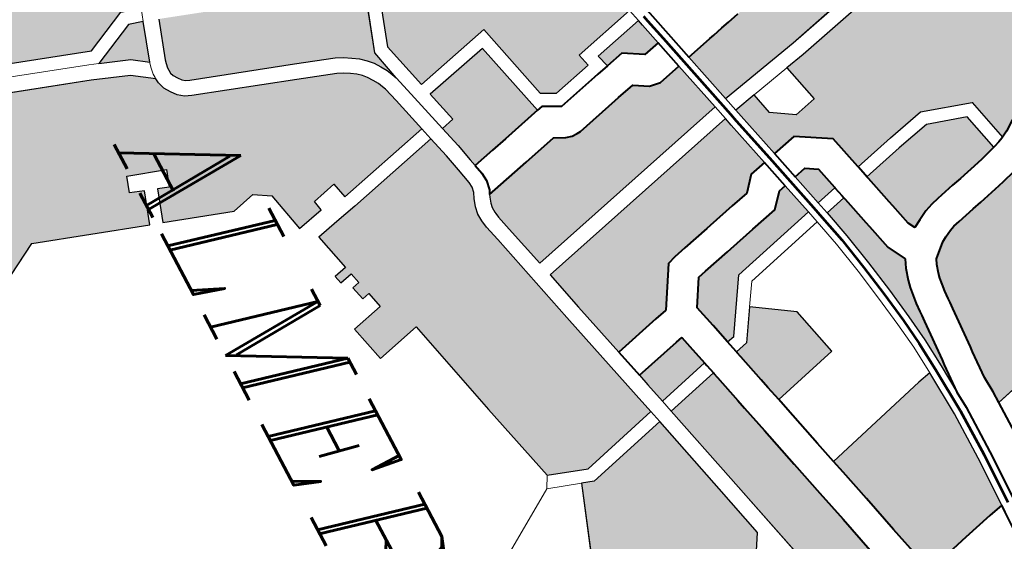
# Model space of a CAD drawing. Header units: metres. Extents: x 148691 to 149199, y 486355 to 486958.
# Tile 61 of 93: x 149133 to 149144, y 486517 to 486523. Entities that reach past the tile are written whole.
import ezdxf

# ---------------------------------------------------------------- set-up
doc = ezdxf.new("R2010")
doc.units = ezdxf.units.M
doc.header["$MEASUREMENT"] = 0
for name, color, linetype, lineweight in [('WVB-alg-onderhoek', 7, 'Continuous', 30), ('WVB-pen-brm-dik 018', 6, 'Continuous', 13), ('WVB-pen-brm-dik 050', 6, 'Continuous', 53), ('WVB-pen-dik 035', 1, 'Continuous', 40), ('WVB-raster-20%', 254, 'Continuous', 30), ('WVB-raster-60%', 253, 'Continuous', 30), ('WVB-tekst-dik 035', 1, 'Continuous', 40)]:
    doc.layers.add(name, color=color, linetype=linetype, lineweight=lineweight)
doc.styles.add('1 200   cursief   0.18', font='ITALICS.shx', dxfattribs={"height": 0.36})

# ---------------------------------------------------------------- blocks, each defined once
blk = doc.blocks.new('INZET')
at = {"layer": 'WVB-raster-20%', "extrusion": (0, 0, -1)}
for points in [[(0.09433, -0.066144), (0.094152, -0.066101), (0.093064, -0.065832), (0.093202, -0.065268), (0.092741, -0.064511), (0.091934, -0.064312), (0.091922, -0.06431), (0.092163, -0.063363), (0.092359, -0.062497), (0.092005, -0.061368), (0.091, -0.061128), (0.091074, -0.060991), (0.091236, -0.06076), (0.091314, -0.060651), (0.09144, -0.060509), (0.091543, -0.0604), (0.091711, -0.060249), (0.091801, -0.060176), (0.091908, -0.060098), (0.092043, -0.060017), (0.092237, -0.059915), (0.09236, -0.05986), (0.092559, -0.059788), (0.092958, -0.059651), (0.093199, -0.059567), (0.093976, -0.059303), (0.094445, -0.06066), (0.095114, -0.062599), (0.094726, -0.064226), (0.094631, -0.064687), (0.093733, -0.064466), (0.093601, -0.064995), (0.093931, -0.065496), (0.094439, -0.065617)], [(0.086334, -0.067883), (0.086018, -0.067805), (0.085252, -0.067617), (0.084354, -0.067403), (0.083519, -0.067194), (0.083146, -0.067108), (0.083234, -0.066853), (0.083349, -0.066424), (0.083444, -0.066047), (0.083624, -0.065342), (0.083704, -0.065002), (0.084888, -0.064977), (0.086011, -0.064984), (0.087081, -0.065045), (0.087014, -0.06536)], [(0.093006, -0.071557), (0.09207, -0.071327), (0.090757, -0.071001), (0.091023, -0.069917), (0.09109, -0.069642), (0.091094, -0.069627), (0.091993, -0.069085), (0.092058, -0.068887), (0.092128, -0.068598), (0.092285, -0.067957), (0.092308, -0.06786), (0.092465, -0.067218), (0.092569, -0.066793), (0.092896, -0.06651), (0.092992, -0.066123), (0.09408, -0.066392), (0.094269, -0.066439)], [(0.096843, -0.068311), (0.096553, -0.068231), (0.096657, -0.067809), (0.096386, -0.067369), (0.096481, -0.066982), (0.096482, -0.066981), (0.096993, -0.067106), (0.097129, -0.06714)], [(0.089032, -0.070577), (0.08707, -0.070102), (0.083814, -0.069304), (0.082266, -0.068922), (0.082445, -0.068618), (0.082744, -0.068093), (0.082884, -0.06777), (0.082886, -0.067766), (0.082964, -0.067784), (0.083355, -0.067875), (0.084188, -0.068083), (0.085087, -0.068297), (0.085851, -0.068484), (0.086694, -0.068693), (0.087669, -0.06893), (0.088328, -0.069091), (0.088545, -0.069144), (0.089218, -0.069307), (0.089333, -0.069335), (0.089351, -0.069339)], [(0.085247, -0.074321), (0.085228, -0.074171), (0.085157, -0.074029), (0.084839, -0.073854), (0.082483, -0.072456), (0.082639, -0.072194), (0.08269, -0.072104), (0.08277, -0.072005), (0.082846, -0.071921), (0.082913, -0.071857), (0.082996, -0.071793), (0.083644, -0.071387), (0.085723, -0.070132), (0.086987, -0.070442), (0.088945, -0.070916), (0.088449, -0.072843), (0.088543, -0.073115)], [(0.097478, -0.08527), (0.097327, -0.084692), (0.098208, -0.083077), (0.099059, -0.081516), (0.098198, -0.078981), (0.098929, -0.078731), (0.099041, -0.079047), (0.099398, -0.078924), (0.099119, -0.07807), (0.098737, -0.078201), (0.098827, -0.078449), (0.098102, -0.078697), (0.09758, -0.077161), (0.097716, -0.076616), (0.097488, -0.076255), (0.096553, -0.076048), (0.096699, -0.075419), (0.096931, -0.07547), (0.097071, -0.074904), (0.096706, -0.074812), (0.097249, -0.072575), (0.098078, -0.072788), (0.098414, -0.072878), (0.098495, -0.072913), (0.098605, -0.07296), (0.098719, -0.073033), (0.098835, -0.073112), (0.098925, -0.073192), (0.099014, -0.073291), (0.099092, -0.073411), (0.09918, -0.073553), (0.099241, -0.073682), (0.099539, -0.074535), (0.100321, -0.076795), (0.100386, -0.076945), (0.100488, -0.077071), (0.100613, -0.077175), (0.100756, -0.077268), (0.100919, -0.077325), (0.101027, -0.077331), (0.101361, -0.077795), (0.10168, -0.078633), (0.102468, -0.080923), (0.100595, -0.081548), (0.099651, -0.083281), (0.098845, -0.084767), (0.098853, -0.084791)], [(0.107356, -0.085125), (0.107213, -0.084702), (0.103801, -0.082837), (0.103262, -0.081239), (0.103194, -0.081033), (0.102257, -0.078312), (0.102716, -0.077326), (0.10258, -0.076883), (0.104223, -0.076321), (0.104289, -0.076525), (0.104333, -0.076662), (0.104368, -0.076775), (0.104442, -0.077013), (0.104472, -0.077108), (0.104559, -0.077367), (0.104618, -0.077526), (0.104676, -0.077687), (0.104792, -0.078015), (0.104889, -0.078297), (0.104937, -0.078419), (0.10504, -0.078651), (0.105097, -0.078767), (0.105147, -0.078858), (0.105209, -0.078958), (0.105319, -0.079108), (0.105471, -0.079296), (0.105515, -0.079345), (0.105594, -0.079434), (0.105542, -0.079479), (0.105121, -0.080258), (0.105071, -0.080722), (0.106063, -0.081264), (0.106655, -0.080199), (0.106659, -0.080201), (0.106744, -0.080247), (0.107414, -0.080622), (0.107962, -0.080912), (0.108058, -0.080963), (0.108214, -0.081048), (0.108666, -0.081294), (0.109294, -0.081639)], [(0.10193, -0.078304), (0.101672, -0.077628), (0.101421, -0.077279), (0.102296, -0.07698), (0.102396, -0.077304)]]:
    blk.add_hatch(color=256, dxfattribs=at).paths.add_polyline_path(points)
at = {"layer": 'WVB-raster-20%'}
for points in [[(-0.095873, -0.066523), (-0.095956, -0.066182), (-0.096019, -0.06591), (-0.096046, -0.065799), (-0.096106, -0.065557), (-0.096151, -0.065367), (-0.096218, -0.065094), (-0.096256, -0.064951), (-0.096373, -0.064479), (-0.096401, -0.064364), (-0.096446, -0.064247), (-0.096538, -0.064086), (-0.096646, -0.063958), (-0.096799, -0.063856), (-0.096914, -0.063804), (-0.09711, -0.063739), (-0.097346, -0.063663), (-0.097614, -0.063571), (-0.09771, -0.063538), (-0.097962, -0.063453), (-0.098358, -0.063317), (-0.098429, -0.063292), (-0.098441, -0.063285), (-0.098474, -0.063259), (-0.098497, -0.063233), (-0.098516, -0.063198), (-0.098529, -0.063164), (-0.098565, -0.06301), (-0.098586, -0.062903), (-0.098623, -0.062709), (-0.098634, -0.06261), (-0.098639, -0.062494), (-0.098637, -0.062467), (-0.098624, -0.062388), (-0.098598, -0.062308), (-0.098539, -0.06213), (-0.098501, -0.062018), (-0.09832, -0.061499), (-0.0982, -0.061146), (-0.097199, -0.061479), (-0.096026, -0.061891), (-0.095777, -0.062156), (-0.095616, -0.062345), (-0.09554, -0.062465), (-0.095463, -0.062646), (-0.095068, -0.064302), (-0.09467, -0.066228)], [(-0.092384, -0.065664), (-0.092453, -0.065384), (-0.092293, -0.065122), (-0.091767, -0.064992), (-0.09175, -0.064988), (-0.091625, -0.065477), (-0.09163, -0.065478)], [(-0.090808, -0.068982), (-0.091401, -0.068625), (-0.091448, -0.068432), (-0.091605, -0.067791), (-0.091628, -0.067694), (-0.091785, -0.067052), (-0.091942, -0.06641), (-0.09227, -0.066125), (-0.092312, -0.065956), (-0.09156, -0.06577), (-0.091552, -0.065768), (-0.091033, -0.067808), (-0.089862, -0.068554), (-0.089816, -0.068734), (-0.090293, -0.068853)], [(-0.094948, -0.072002), (-0.095055, -0.071984), (-0.095184, -0.07194), (-0.095234, -0.071916), (-0.095495, -0.07085), (-0.095691, -0.07005), (-0.095567, -0.069808), (-0.09553, -0.069668), (-0.095526, -0.069539), (-0.095535, -0.069449), (-0.095782, -0.068439), (-0.095806, -0.068342), (-0.095907, -0.067927), (-0.09571, -0.067606), (-0.09567, -0.067349), (-0.095802, -0.066815), (-0.094609, -0.066522), (-0.093346, -0.071641), (-0.094344, -0.071886), (-0.094691, -0.071977), (-0.094795, -0.071993), (-0.09483, -0.071998)], [(-0.089525, -0.068661), (-0.089601, -0.068365), (-0.090281, -0.067932), (-0.089681, -0.067039), (-0.088541, -0.066762), (-0.088135, -0.068323), (-0.088493, -0.068411), (-0.088711, -0.068463), (-0.089382, -0.068626), (-0.089501, -0.068655)], [(-0.099239, -0.072396), (-0.101011, -0.071786), (-0.101873, -0.068364), (-0.1015, -0.068259), (-0.101096, -0.068119), (-0.09992, -0.067834), (-0.09742, -0.067212), (-0.097061, -0.068683), (-0.096771, -0.068602), (-0.096546, -0.069525), (-0.09658, -0.069592), (-0.096714, -0.06985), (-0.098569, -0.070303), (-0.098136, -0.072117)], [(-0.090077, -0.070832), (-0.090343, -0.06975), (-0.090381, -0.069597), (-0.090123, -0.069532), (-0.089642, -0.069412), (-0.089324, -0.070648), (-0.089803, -0.070764)], [(-0.097041, -0.07216), (-0.097114, -0.071859), (-0.097845, -0.072044), (-0.098208, -0.070524), (-0.096404, -0.070083), (-0.096175, -0.071017), (-0.096082, -0.071396), (-0.095959, -0.071898), (-0.096128, -0.071937), (-0.096535, -0.07203)], [(-0.093978, -0.076009), (-0.094161, -0.075262), (-0.094538, -0.075354), (-0.094495, -0.075529), (-0.094818, -0.075608), (-0.094861, -0.075433), (-0.095116, -0.075496), (-0.095043, -0.075795), (-0.095226, -0.07584), (-0.095299, -0.07554), (-0.096178, -0.075756), (-0.096299, -0.075234), (-0.09642, -0.074716), (-0.096958, -0.0725), (-0.096453, -0.07237), (-0.09605, -0.072279), (-0.095684, -0.072194), (-0.095562, -0.072185), (-0.095438, -0.072206), (-0.095317, -0.072264), (-0.095142, -0.072325), (-0.09497, -0.072354), (-0.094797, -0.072347), (-0.094621, -0.072321), (-0.094258, -0.072225), (-0.091986, -0.071667), (-0.08972, -0.071104), (-0.089237, -0.070987), (-0.088762, -0.07283), (-0.089066, -0.073713), (-0.090981, -0.074192), (-0.093376, -0.074759), (-0.093121, -0.0758)], [(-0.101121, -0.076983), (-0.101223, -0.076968), (-0.101306, -0.076948), (-0.102185, -0.076648), (-0.101531, -0.074754), (-0.102382, -0.074438), (-0.101689, -0.072459), (-0.101504, -0.071825), (-0.101321, -0.071785), (-0.101263, -0.072017), (-0.099252, -0.072709), (-0.09853, -0.072546), (-0.098634, -0.072592), (-0.098769, -0.07265), (-0.098911, -0.072741), (-0.099051, -0.072836), (-0.099172, -0.072943), (-0.099292, -0.073077), (-0.099388, -0.073224), (-0.099487, -0.073385), (-0.099565, -0.073548), (-0.09987, -0.07442), (-0.100648, -0.076668), (-0.100688, -0.076762), (-0.100738, -0.076823), (-0.100822, -0.076893), (-0.100912, -0.076952), (-0.100987, -0.076978), (-0.101068, -0.076983)]]:
    blk.add_hatch(color=256, dxfattribs=at).paths.add_polyline_path(points)
at = {"layer": 'WVB-raster-60%', "extrusion": (0, 0, -1)}
for points in [[(0.086421, -0.064006), (0.086043, -0.063984), (0.085771, -0.063982), (0.086111, -0.062669), (0.086148, -0.062528), (0.086827, -0.061332), (0.087273, -0.060547), (0.090208, -0.061247), (0.090201, -0.061267), (0.09011, -0.061572), (0.090072, -0.061704), (0.089934, -0.062243), (0.089887, -0.062467), (0.089779, -0.062879), (0.089739, -0.063031), (0.0897, -0.06314), (0.089616, -0.063299), (0.089571, -0.063375), (0.089543, -0.063413), (0.089274, -0.063717), (0.089159, -0.06377), (0.08897, -0.063828), (0.08886, -0.063853), (0.088713, -0.063872), (0.088548, -0.063889), (0.088364, -0.063899), (0.088264, -0.063905), (0.088122, -0.063913), (0.087174, -0.063965), (0.087054, -0.063972)], [(0.091631, -0.064238), (0.091584, -0.064226), (0.091322, -0.064162), (0.090903, -0.064058), (0.090786, -0.064029), (0.090276, -0.063904), (0.090121, -0.063819), (0.090226, -0.063642), (0.090342, -0.063423), (0.090408, -0.063238), (0.090456, -0.063057), (0.090568, -0.062628), (0.090616, -0.062402), (0.090747, -0.061888), (0.090781, -0.06177), (0.090868, -0.06148), (0.090891, -0.06141), (0.09177, -0.06162), (0.092049, -0.062509), (0.091871, -0.063293)], [(0.091333, -0.065409), (0.090675, -0.065254), (0.089906, -0.065106), (0.089149, -0.064979), (0.088416, -0.064873), (0.08779, -0.064797), (0.087102, -0.064746), (0.08642, -0.064707), (0.087092, -0.064671), (0.087212, -0.064664), (0.088161, -0.064612), (0.088303, -0.064604), (0.088403, -0.064598), (0.088603, -0.064587), (0.088794, -0.064567), (0.088981, -0.064543), (0.089148, -0.064506), (0.08941, -0.064426), (0.089605, -0.064336), (0.090021, -0.064562), (0.090619, -0.064709), (0.090735, -0.064738), (0.091155, -0.064841), (0.091417, -0.064906), (0.091458, -0.064916)]]:
    blk.add_hatch(color=256, dxfattribs=at).paths.add_polyline_path(points)
at = {"layer": 'WVB-pen-brm-dik 018'}
for p, q in [((-0.091, -0.061128), (-0.092005, -0.061368)), ((-0.090983, -0.061159), (-0.091, -0.061128)), ((-0.090944, -0.061256), (-0.090983, -0.061159)), ((-0.092005, -0.061368), (-0.092359, -0.062497)), ((-0.09177, -0.06162), (-0.090891, -0.06141)), ((-0.090898, -0.061391), (-0.090944, -0.061256)), ((-0.090891, -0.06141), (-0.090898, -0.061391)), ((-0.092049, -0.062509), (-0.09177, -0.06162)), ((-0.092359, -0.062497), (-0.092163, -0.063363)), ((-0.091871, -0.063293), (-0.092049, -0.062509)), ((-0.095463, -0.062646), (-0.095068, -0.064302)), ((-0.094726, -0.064226), (-0.095114, -0.062599)), ((-0.086111, -0.062669), (-0.085771, -0.063982)), ((-0.092163, -0.063363), (-0.091922, -0.06431)), ((-0.091631, -0.064238), (-0.091871, -0.063293)), ((-0.085771, -0.063982), (-0.08488, -0.063977)), ((-0.095068, -0.064302), (-0.09467, -0.066228)), ((-0.094631, -0.064687), (-0.094726, -0.064226)), ((-0.091922, -0.06431), (-0.091682, -0.06425)), ((-0.091682, -0.06425), (-0.091631, -0.064238)), ((-0.093733, -0.064466), (-0.094631, -0.064687)), ((-0.093601, -0.064995), (-0.093733, -0.064466)), ((-0.094631, -0.064687), (-0.094439, -0.065617)), ((-0.094439, -0.065617), (-0.094631, -0.064687)), ((-0.091514, -0.06493), (-0.09175, -0.064988)), ((-0.09175, -0.064988), (-0.091625, -0.065477)), ((-0.091458, -0.064916), (-0.091514, -0.06493)), ((-0.091333, -0.065409), (-0.091458, -0.064916)), ((-0.093931, -0.065496), (-0.093601, -0.064995)), ((-0.088377, -0.065171), (-0.089103, -0.065276)), ((-0.08776, -0.065096), (-0.088377, -0.065171)), ((-0.087082, -0.065046), (-0.08776, -0.065096)), ((-0.087081, -0.065045), (-0.087082, -0.065046)), ((-0.087014, -0.06536), (-0.087081, -0.065045)), ((-0.091625, -0.065477), (-0.091333, -0.065409)), ((-0.089853, -0.065401), (-0.090612, -0.065547)), ((-0.089103, -0.065276), (-0.089853, -0.065401)), ((-0.086334, -0.067883), (-0.087014, -0.06536)), ((-0.094439, -0.065617), (-0.093931, -0.065496)), ((-0.09433, -0.066144), (-0.094439, -0.065617)), ((-0.090612, -0.065547), (-0.091259, -0.065699)), ((-0.091259, -0.065699), (-0.091552, -0.065768)), ((-0.091552, -0.065768), (-0.091033, -0.067808)), ((-0.091259, -0.065699), (-0.090772, -0.067619)), ((-0.090772, -0.067619), (-0.091259, -0.065699)), ((-0.09467, -0.066228), (-0.09433, -0.066144)), ((-0.094269, -0.066439), (-0.094609, -0.066522)), ((-0.094609, -0.066522), (-0.093346, -0.071641)), ((-0.093006, -0.071557), (-0.094269, -0.066439)), ((-0.089681, -0.067039), (-0.088541, -0.066762)), ((-0.088541, -0.066762), (-0.088135, -0.068323)), ((-0.097129, -0.06714), (-0.09742, -0.067212)), ((-0.096843, -0.068311), (-0.097129, -0.06714)), ((-0.090281, -0.067932), (-0.089681, -0.067039)), ((-0.09742, -0.067212), (-0.097061, -0.068683)), ((-0.090772, -0.067619), (-0.090281, -0.067932)), ((-0.090281, -0.067932), (-0.090772, -0.067619)), ((-0.091033, -0.067808), (-0.089862, -0.068554)), ((-0.089601, -0.068365), (-0.090281, -0.067932)), ((-0.087834, -0.06825), (-0.086861, -0.068014)), ((-0.086861, -0.068014), (-0.086334, -0.067883)), ((-0.096553, -0.068231), (-0.096843, -0.068311)), ((-0.096486, -0.068508), (-0.096553, -0.068231)), ((-0.088135, -0.068323), (-0.087834, -0.06825)), ((-0.096462, -0.068606), (-0.096486, -0.068508)), ((-0.089525, -0.068661), (-0.089601, -0.068365)), ((-0.097061, -0.068683), (-0.096771, -0.068602)), ((-0.096771, -0.068602), (-0.096546, -0.069525)), ((-0.096228, -0.069563), (-0.096462, -0.068606)), ((-0.089862, -0.068554), (-0.089816, -0.068734)), ((-0.089816, -0.068734), (-0.089733, -0.068714)), ((-0.089733, -0.068714), (-0.089525, -0.068661)), ((-0.089563, -0.069393), (-0.089642, -0.069412)), ((-0.089351, -0.069339), (-0.089563, -0.069393)), ((-0.089032, -0.070577), (-0.089351, -0.069339)), ((-0.083814, -0.069304), (-0.08707, -0.070102)), ((-0.09658, -0.069592), (-0.096714, -0.06985)), ((-0.096546, -0.069525), (-0.09658, -0.069592)), ((-0.096314, -0.069729), (-0.096228, -0.069563)), ((-0.089642, -0.069412), (-0.089324, -0.070648)), ((-0.096714, -0.06985), (-0.098569, -0.070303)), ((-0.096434, -0.069961), (-0.096314, -0.069729)), ((-0.096404, -0.070083), (-0.096434, -0.069961)), ((-0.098208, -0.070524), (-0.096404, -0.070083)), ((-0.08707, -0.070102), (-0.089032, -0.070577)), ((-0.086987, -0.070442), (-0.085723, -0.070132)), ((-0.085723, -0.070132), (-0.083644, -0.071387)), ((-0.098569, -0.070303), (-0.098136, -0.072117)), ((-0.088945, -0.070916), (-0.086987, -0.070442)), ((-0.097845, -0.072044), (-0.098208, -0.070524)), ((-0.089324, -0.070648), (-0.089803, -0.070764)), ((-0.089324, -0.070648), (-0.089032, -0.070577)), ((-0.089032, -0.070577), (-0.089324, -0.070648)), ((-0.090077, -0.070832), (-0.090757, -0.071001)), ((-0.089803, -0.070764), (-0.090077, -0.070832)), ((-0.088945, -0.070916), (-0.089237, -0.070987)), ((-0.089237, -0.070987), (-0.088945, -0.070916)), ((-0.088449, -0.072843), (-0.088945, -0.070916)), ((-0.090757, -0.071001), (-0.09207, -0.071327)), ((-0.091986, -0.071667), (-0.08972, -0.071104)), ((-0.08972, -0.071104), (-0.089237, -0.070987)), ((-0.089237, -0.070987), (-0.088762, -0.07283)), ((-0.09207, -0.071327), (-0.093006, -0.071557)), ((-0.099239, -0.072396), (-0.101011, -0.071786)), ((-0.095544, -0.071833), (-0.095737, -0.071847)), ((-0.09533, -0.07187), (-0.095544, -0.071833)), ((-0.093346, -0.071641), (-0.094344, -0.071886)), ((-0.094258, -0.072225), (-0.091986, -0.071667)), ((-0.101263, -0.072017), (-0.099252, -0.072709)), ((-0.097114, -0.071859), (-0.097845, -0.072044)), ((-0.097041, -0.07216), (-0.097114, -0.071859)), ((-0.096535, -0.07203), (-0.097041, -0.07216)), ((-0.096128, -0.071937), (-0.096535, -0.07203)), ((-0.095959, -0.071898), (-0.096128, -0.071937)), ((-0.095737, -0.071847), (-0.095959, -0.071898)), ((-0.095234, -0.071916), (-0.09533, -0.07187)), ((-0.095184, -0.07194), (-0.095234, -0.071916)), ((-0.095055, -0.071984), (-0.095184, -0.07194)), ((-0.094948, -0.072002), (-0.095055, -0.071984)), ((-0.09483, -0.071998), (-0.094948, -0.072002)), ((-0.094795, -0.071993), (-0.09483, -0.071998)), ((-0.094691, -0.071977), (-0.094795, -0.071993)), ((-0.094344, -0.071886), (-0.094691, -0.071977)), ((-0.098136, -0.072117), (-0.099239, -0.072396)), ((-0.098167, -0.07245), (-0.097041, -0.07216)), ((-0.097041, -0.07216), (-0.098167, -0.07245)), ((-0.096453, -0.07237), (-0.09605, -0.072279)), ((-0.09605, -0.072279), (-0.095684, -0.072194)), ((-0.095684, -0.072194), (-0.095562, -0.072185)), ((-0.095562, -0.072185), (-0.095438, -0.072206)), ((-0.095438, -0.072206), (-0.095317, -0.072264)), ((-0.095317, -0.072264), (-0.095142, -0.072325)), ((-0.094621, -0.072321), (-0.094258, -0.072225)), ((-0.09853, -0.072546), (-0.098167, -0.07245)), ((-0.098167, -0.07245), (-0.09853, -0.072546)), ((-0.097249, -0.072575), (-0.096958, -0.0725)), ((-0.096958, -0.0725), (-0.097249, -0.072575)), ((-0.096958, -0.0725), (-0.096453, -0.07237)), ((-0.09642, -0.074716), (-0.096958, -0.0725)), ((-0.095142, -0.072325), (-0.09497, -0.072354)), ((-0.09497, -0.072354), (-0.094797, -0.072347)), ((-0.094797, -0.072347), (-0.094621, -0.072321)), ((-0.099252, -0.072709), (-0.09853, -0.072546)), ((-0.098769, -0.07265), (-0.098911, -0.072741)), ((-0.098634, -0.072592), (-0.098769, -0.07265)), ((-0.09853, -0.072546), (-0.098634, -0.072592)), ((-0.098078, -0.072788), (-0.097249, -0.072575)), ((-0.097249, -0.072575), (-0.096706, -0.074812)), ((-0.099172, -0.072943), (-0.099292, -0.073077)), ((-0.099051, -0.072836), (-0.099172, -0.072943)), ((-0.098911, -0.072741), (-0.099051, -0.072836)), ((-0.098605, -0.07296), (-0.098495, -0.072913)), ((-0.098495, -0.072913), (-0.098414, -0.072878)), ((-0.098414, -0.072878), (-0.098078, -0.072788)), ((-0.088762, -0.07283), (-0.089066, -0.073713)), ((-0.088543, -0.073115), (-0.088449, -0.072843)), ((-0.099292, -0.073077), (-0.099388, -0.073224)), ((-0.098925, -0.073192), (-0.098835, -0.073112)), ((-0.098835, -0.073112), (-0.098719, -0.073033)), ((-0.098719, -0.073033), (-0.098605, -0.07296)), ((-0.088543, -0.073115), (-0.088799, -0.07386)), ((-0.088799, -0.07386), (-0.088543, -0.073115)), ((-0.085247, -0.074321), (-0.088543, -0.073115)), ((-0.099487, -0.073385), (-0.099565, -0.073548)), ((-0.099388, -0.073224), (-0.099487, -0.073385)), ((-0.099092, -0.073411), (-0.099014, -0.073291)), ((-0.099014, -0.073291), (-0.098925, -0.073192)), ((-0.099565, -0.073548), (-0.09987, -0.07442)), ((-0.099241, -0.073682), (-0.09918, -0.073553)), ((-0.09918, -0.073553), (-0.099092, -0.073411)), ((-0.099539, -0.074535), (-0.099241, -0.073682)), ((-0.089066, -0.073713), (-0.090981, -0.074192)), ((-0.089066, -0.073713), (-0.088799, -0.07386)), ((-0.088799, -0.07386), (-0.089066, -0.073713)), ((-0.088799, -0.07386), (-0.087647, -0.075711)), ((-0.087647, -0.075711), (-0.088799, -0.07386)), ((-0.090981, -0.074192), (-0.093376, -0.074759)), ((-0.09987, -0.07442), (-0.100648, -0.076668)), ((-0.100321, -0.076795), (-0.099539, -0.074535)), ((-0.096706, -0.074812), (-0.097071, -0.074904)), ((-0.097071, -0.074904), (-0.096931, -0.07547)), ((-0.096299, -0.075234), (-0.09642, -0.074716)), ((-0.093376, -0.074759), (-0.093121, -0.0758)), ((-0.096178, -0.075756), (-0.096299, -0.075234)), ((-0.094161, -0.075262), (-0.094538, -0.075354)), ((-0.094538, -0.075354), (-0.094495, -0.075529)), ((-0.093978, -0.076009), (-0.094161, -0.075262)), ((-0.096931, -0.07547), (-0.096699, -0.075419)), ((-0.096699, -0.075419), (-0.096553, -0.076048)), ((-0.095299, -0.07554), (-0.096178, -0.075756)), ((-0.095226, -0.07584), (-0.095299, -0.07554)), ((-0.094861, -0.075433), (-0.095116, -0.075496)), ((-0.095116, -0.075496), (-0.095043, -0.075795)), ((-0.094818, -0.075608), (-0.094861, -0.075433)), ((-0.094495, -0.075529), (-0.094818, -0.075608)), ((-0.095043, -0.075795), (-0.095226, -0.07584)), ((-0.093121, -0.0758), (-0.093978, -0.076009)), ((-0.097488, -0.076255), (-0.097716, -0.076616)), ((-0.096553, -0.076048), (-0.097488, -0.076255)), ((-0.101306, -0.076948), (-0.102185, -0.076648)), ((-0.100648, -0.076668), (-0.100688, -0.076762)), ((-0.097716, -0.076616), (-0.09758, -0.077161)), ((-0.102296, -0.07698), (-0.10258, -0.076883)), ((-0.10258, -0.076883), (-0.102296, -0.07698)), ((-0.100822, -0.076893), (-0.100912, -0.076952)), ((-0.100738, -0.076823), (-0.100822, -0.076893)), ((-0.100688, -0.076762), (-0.100738, -0.076823)), ((-0.100386, -0.076945), (-0.100321, -0.076795)), ((-0.102396, -0.077304), (-0.102296, -0.07698)), ((-0.102296, -0.07698), (-0.101421, -0.077279)), ((-0.101223, -0.076968), (-0.101306, -0.076948)), ((-0.101121, -0.076983), (-0.101223, -0.076968)), ((-0.101068, -0.076983), (-0.101121, -0.076983)), ((-0.100987, -0.076978), (-0.101068, -0.076983)), ((-0.100912, -0.076952), (-0.100987, -0.076978)), ((-0.100613, -0.077175), (-0.100488, -0.077071)), ((-0.100488, -0.077071), (-0.100386, -0.076945)), ((-0.102716, -0.077326), (-0.102257, -0.078312)), ((-0.10193, -0.078304), (-0.102396, -0.077304)), ((-0.101421, -0.077279), (-0.101672, -0.077628)), ((-0.101403, -0.077285), (-0.101421, -0.077279)), ((-0.101421, -0.077279), (-0.101403, -0.077285)), ((-0.101288, -0.077312), (-0.101403, -0.077285)), ((-0.101403, -0.077285), (-0.101288, -0.077312)), ((-0.101361, -0.077795), (-0.101027, -0.077331)), ((-0.101146, -0.077333), (-0.101288, -0.077312)), ((-0.101288, -0.077312), (-0.101146, -0.077333)), ((-0.101059, -0.077333), (-0.101146, -0.077333)), ((-0.101146, -0.077333), (-0.101059, -0.077333)), ((-0.101027, -0.077331), (-0.101059, -0.077333)), ((-0.101059, -0.077333), (-0.101027, -0.077331)), ((-0.101027, -0.077331), (-0.100919, -0.077325)), ((-0.100919, -0.077325), (-0.100756, -0.077268)), ((-0.100756, -0.077268), (-0.100613, -0.077175)), ((-0.09758, -0.077161), (-0.098102, -0.078697)), ((-0.101672, -0.077628), (-0.10193, -0.078304)), ((-0.10168, -0.078633), (-0.101361, -0.077795)), ((-0.099119, -0.07807), (-0.099398, -0.078924)), ((-0.098737, -0.078201), (-0.099119, -0.07807)), ((-0.098827, -0.078449), (-0.098737, -0.078201)), ((-0.102257, -0.078312), (-0.103194, -0.081033)), ((-0.102009, -0.078514), (-0.10193, -0.078304)), ((-0.10193, -0.078304), (-0.102009, -0.078514)), ((-0.098102, -0.078697), (-0.098827, -0.078449)), ((-0.102909, -0.081129), (-0.102009, -0.078514)), ((-0.102009, -0.078514), (-0.102909, -0.081129)), ((-0.102468, -0.080923), (-0.10168, -0.078633)), ((-0.099041, -0.079047), (-0.098929, -0.078731)), ((-0.098929, -0.078731), (-0.098198, -0.078981)), ((-0.099398, -0.078924), (-0.099041, -0.079047)), ((-0.098198, -0.078981), (-0.099059, -0.081516)), ((-0.099059, -0.081516), (-0.098208, -0.083077))]:
    blk.add_line(p, q, dxfattribs=at)
at = {"layer": 'WVB-pen-brm-dik 050'}
for p, q in [((-0.092348, -0.06581), (-0.091586, -0.065622)), ((-0.094645, -0.066376), (-0.094305, -0.066293))]:
    blk.add_line(p, q, dxfattribs=at)
at = {"layer": 'WVB-pen-brm-dik 050', "flags": 128}
for points in [[(-0.091294, -0.065553), (-0.090644, -0.065401), (-0.089879, -0.065253), (-0.089126, -0.065127), (-0.088397, -0.065022), (-0.087775, -0.064946), (-0.087092, -0.064896), (-0.087089, -0.064896)], [(-0.087089, -0.064896), (-0.086016, -0.064834), (-0.084887, -0.064827), (-0.083701, -0.064852)], [(-0.091586, -0.065622), (-0.091294, -0.065553)], [(-0.093028, -0.065978), (-0.092348, -0.06581)], [(-0.094305, -0.066293), (-0.094116, -0.066246), (-0.093028, -0.065978)], [(-0.095838, -0.066669), (-0.094645, -0.066376)], [(-0.096517, -0.066835), (-0.095837, -0.066669)], [(-0.097165, -0.066994), (-0.097029, -0.06696), (-0.096518, -0.066835)]]:
    blk.add_lwpolyline(points, dxfattribs=at)
at = {"layer": 'WVB-pen-dik 035', "flags": 128}
for points in [[(-0.093976, -0.059303), (-0.093199, -0.059567), (-0.092958, -0.059651), (-0.092559, -0.059788), (-0.09236, -0.05986), (-0.092237, -0.059915), (-0.092043, -0.060017), (-0.091908, -0.060098), (-0.091801, -0.060176), (-0.091711, -0.060249), (-0.091543, -0.0604), (-0.09144, -0.060509), (-0.091314, -0.060651), (-0.091236, -0.06076), (-0.091074, -0.060991), (-0.091, -0.061128)], [(-0.091, -0.061128), (-0.090983, -0.061159), (-0.090944, -0.061256), (-0.090898, -0.061391), (-0.090891, -0.06141)], [(-0.090891, -0.06141), (-0.090868, -0.06148), (-0.090781, -0.06177), (-0.090747, -0.061888), (-0.090616, -0.062402), (-0.090568, -0.062628), (-0.090456, -0.063057), (-0.090408, -0.063238), (-0.090342, -0.063423), (-0.090226, -0.063642), (-0.090121, -0.063819)], [(-0.089274, -0.063717), (-0.089543, -0.063413), (-0.089571, -0.063375), (-0.089616, -0.063299), (-0.0897, -0.06314), (-0.089739, -0.063031), (-0.089779, -0.062879), (-0.089887, -0.062467), (-0.089934, -0.062243), (-0.090072, -0.061704), (-0.09011, -0.061572), (-0.090201, -0.061267), (-0.090208, -0.061247)], [(-0.090121, -0.063819), (-0.090276, -0.063904), (-0.090786, -0.064029), (-0.090903, -0.064058), (-0.091322, -0.064162), (-0.091584, -0.064226), (-0.091631, -0.064238)], [(-0.086421, -0.064006), (-0.087054, -0.063972), (-0.087174, -0.063965), (-0.088122, -0.063913), (-0.088264, -0.063905), (-0.088364, -0.063899), (-0.088548, -0.063889), (-0.088713, -0.063872), (-0.08886, -0.063853), (-0.08897, -0.063828), (-0.089159, -0.06377), (-0.089274, -0.063717)], [(-0.086043, -0.063984), (-0.086421, -0.064006)], [(-0.085771, -0.063982), (-0.086043, -0.063984)], [(-0.08488, -0.063977), (-0.085771, -0.063982)], [(-0.091922, -0.06431), (-0.091934, -0.064312), (-0.092741, -0.064511), (-0.093202, -0.065268), (-0.093064, -0.065832)], [(-0.091631, -0.064238), (-0.091682, -0.06425), (-0.091922, -0.06431)], [(-0.091458, -0.064916), (-0.091417, -0.064906), (-0.091155, -0.064841), (-0.090735, -0.064738), (-0.090619, -0.064709), (-0.090021, -0.064562), (-0.089605, -0.064336)], [(-0.089605, -0.064336), (-0.08941, -0.064426), (-0.089148, -0.064506), (-0.088981, -0.064543), (-0.088794, -0.064567), (-0.088603, -0.064587), (-0.088403, -0.064598), (-0.088303, -0.064604), (-0.088161, -0.064612), (-0.087212, -0.064664), (-0.087092, -0.064671), (-0.08642, -0.064707)], [(-0.08642, -0.064707), (-0.08602, -0.064684), (-0.084885, -0.064677), (-0.083526, -0.064705), (-0.083052, -0.064718)], [(-0.092384, -0.065664), (-0.092453, -0.065384), (-0.092293, -0.065122), (-0.091767, -0.064992), (-0.09175, -0.064988)], [(-0.09175, -0.064988), (-0.091514, -0.06493), (-0.091458, -0.064916)], [(-0.096151, -0.065367), (-0.096218, -0.065094)], [(-0.082981, -0.06502), (-0.083533, -0.065005), (-0.083704, -0.065002)], [(-0.083704, -0.065002), (-0.083624, -0.065342), (-0.083444, -0.066047), (-0.083349, -0.066424), (-0.083234, -0.066853), (-0.083146, -0.067108)], [(-0.096106, -0.065557), (-0.096151, -0.065367)], [(-0.096046, -0.065799), (-0.096106, -0.065557)], [(-0.096019, -0.06591), (-0.096046, -0.065799)], [(-0.093064, -0.065832), (-0.092384, -0.065664)], [(-0.095956, -0.066182), (-0.096019, -0.06591)], [(-0.092312, -0.065956), (-0.092992, -0.066123)], [(-0.090808, -0.068982), (-0.091401, -0.068625), (-0.091448, -0.068432), (-0.091605, -0.067791), (-0.091628, -0.067694), (-0.091785, -0.067052), (-0.091942, -0.06641), (-0.09227, -0.066125), (-0.092312, -0.065956)], [(-0.095873, -0.066523), (-0.095956, -0.066182)], [(-0.092992, -0.066123), (-0.092896, -0.06651), (-0.092569, -0.066793), (-0.092465, -0.067218), (-0.092308, -0.06786), (-0.092285, -0.067957), (-0.092128, -0.068598), (-0.092058, -0.068887), (-0.091993, -0.069085), (-0.091094, -0.069627), (-0.09109, -0.069642), (-0.091023, -0.069917), (-0.090757, -0.071001)], [(-0.096553, -0.066689), (-0.095873, -0.066523)], [(-0.105049, -0.069122), (-0.10377, -0.068611), (-0.103588, -0.068541), (-0.103203, -0.068427), (-0.10228, -0.068168), (-0.10159, -0.067972), (-0.10118, -0.067831), (-0.099991, -0.067543), (-0.097065, -0.066815), (-0.096553, -0.066689)], [(-0.095802, -0.066815), (-0.096482, -0.066981)], [(-0.095234, -0.071916), (-0.095495, -0.07085), (-0.095691, -0.07005), (-0.095567, -0.069808), (-0.09553, -0.069668), (-0.095526, -0.069539), (-0.095535, -0.069449), (-0.095782, -0.068439), (-0.095806, -0.068342), (-0.095907, -0.067927), (-0.09571, -0.067606), (-0.09567, -0.067349), (-0.095802, -0.066815)], [(-0.096482, -0.066981), (-0.096481, -0.066982), (-0.096386, -0.067369), (-0.096657, -0.067809), (-0.096553, -0.068231)], [(-0.083146, -0.067108), (-0.083519, -0.067194), (-0.084354, -0.067403), (-0.085252, -0.067617), (-0.086018, -0.067805), (-0.086334, -0.067883)], [(-0.089351, -0.069339), (-0.089333, -0.069335), (-0.089218, -0.069307), (-0.088545, -0.069144), (-0.088328, -0.069091), (-0.087669, -0.06893), (-0.086694, -0.068693), (-0.085851, -0.068484), (-0.085087, -0.068297), (-0.084188, -0.068083), (-0.083355, -0.067875), (-0.082964, -0.067784), (-0.082886, -0.067766)], [(-0.086334, -0.067883), (-0.086861, -0.068014), (-0.087834, -0.06825), (-0.088135, -0.068323)], [(-0.096553, -0.068231), (-0.096486, -0.068508), (-0.096462, -0.068606), (-0.096228, -0.069563), (-0.096314, -0.069729), (-0.096434, -0.069961), (-0.096404, -0.070083)], [(-0.088135, -0.068323), (-0.088493, -0.068411), (-0.088711, -0.068463), (-0.089382, -0.068626), (-0.089501, -0.068655), (-0.089525, -0.068661)], [(-0.089816, -0.068734), (-0.090293, -0.068853), (-0.090808, -0.068982)], [(-0.089525, -0.068661), (-0.089733, -0.068714), (-0.089816, -0.068734)], [(-0.089642, -0.069412), (-0.089563, -0.069393), (-0.089351, -0.069339)], [(-0.090381, -0.069597), (-0.090123, -0.069532), (-0.089642, -0.069412)], [(-0.090077, -0.070832), (-0.090343, -0.06975), (-0.090381, -0.069597)], [(-0.096404, -0.070083), (-0.096175, -0.071017), (-0.096082, -0.071396), (-0.095959, -0.071898)], [(-0.090757, -0.071001), (-0.090077, -0.070832)], [(-0.095959, -0.071898), (-0.095737, -0.071847), (-0.095544, -0.071833), (-0.09533, -0.07187), (-0.095234, -0.071916)]]:
    blk.add_lwpolyline(points, dxfattribs=at)
at = {"layer": 'WVB-raster-20%', "flags": 128}
for points in [[(-0.095114, -0.062599), (-0.094726, -0.064226), (-0.094631, -0.064687), (-0.093733, -0.064466), (-0.093601, -0.064995), (-0.093931, -0.065496), (-0.094439, -0.065617), (-0.09433, -0.066144), (-0.094152, -0.066101), (-0.093064, -0.065832), (-0.093202, -0.065268), (-0.092741, -0.064511), (-0.091934, -0.064312), (-0.091922, -0.06431), (-0.092163, -0.063363), (-0.092359, -0.062497), (-0.092005, -0.061368), (-0.091, -0.061128), (-0.091074, -0.060991)], [(-0.096218, -0.065094), (-0.096151, -0.065367), (-0.096106, -0.065557), (-0.096046, -0.065799), (-0.096019, -0.06591), (-0.095956, -0.066182), (-0.095873, -0.066523), (-0.09467, -0.066228), (-0.095068, -0.064302), (-0.095463, -0.062646)], [(-0.102185, -0.076648), (-0.101306, -0.076948), (-0.101223, -0.076968), (-0.101121, -0.076983), (-0.101068, -0.076983), (-0.100987, -0.076978), (-0.100912, -0.076952), (-0.100822, -0.076893), (-0.100738, -0.076823), (-0.100688, -0.076762), (-0.100648, -0.076668), (-0.09987, -0.07442), (-0.099565, -0.073548), (-0.099487, -0.073385), (-0.099388, -0.073224), (-0.099292, -0.073077), (-0.099172, -0.072943), (-0.099051, -0.072836), (-0.098911, -0.072741), (-0.098769, -0.07265), (-0.098634, -0.072592), (-0.09853, -0.072546), (-0.099252, -0.072709), (-0.101263, -0.072017)], [(-0.098208, -0.083077), (-0.099059, -0.081516), (-0.098198, -0.078981), (-0.098929, -0.078731), (-0.099041, -0.079047), (-0.099398, -0.078924), (-0.099119, -0.07807), (-0.098737, -0.078201), (-0.098827, -0.078449), (-0.098102, -0.078697), (-0.09758, -0.077161), (-0.097716, -0.076616), (-0.097488, -0.076255), (-0.096553, -0.076048), (-0.096699, -0.075419), (-0.096931, -0.07547), (-0.097071, -0.074904), (-0.096706, -0.074812), (-0.097249, -0.072575), (-0.098078, -0.072788), (-0.098414, -0.072878), (-0.098495, -0.072913), (-0.098605, -0.07296), (-0.098719, -0.073033), (-0.098835, -0.073112), (-0.098925, -0.073192), (-0.099014, -0.073291), (-0.099092, -0.073411), (-0.09918, -0.073553), (-0.099241, -0.073682), (-0.099539, -0.074535), (-0.100321, -0.076795), (-0.100386, -0.076945), (-0.100488, -0.077071), (-0.100613, -0.077175), (-0.100756, -0.077268), (-0.100919, -0.077325), (-0.101027, -0.077331), (-0.101361, -0.077795), (-0.10168, -0.078633), (-0.102468, -0.080923)], [(-0.103194, -0.081033), (-0.102257, -0.078312), (-0.102716, -0.077326), (-0.10258, -0.076883), (-0.104223, -0.076321), (-0.104289, -0.076525), (-0.104333, -0.076662), (-0.104368, -0.076775), (-0.104442, -0.077013), (-0.104472, -0.077108), (-0.104559, -0.077367), (-0.104618, -0.077526), (-0.104676, -0.077687), (-0.104792, -0.078015), (-0.104889, -0.078297), (-0.104937, -0.078419), (-0.10504, -0.078651), (-0.105097, -0.078767)]]:
    blk.add_lwpolyline(points, dxfattribs=at)
for points in [[(-0.091625, -0.065477), (-0.09175, -0.064988), (-0.091767, -0.064992), (-0.092293, -0.065122), (-0.092453, -0.065384), (-0.092384, -0.065664), (-0.09163, -0.065478)], [(-0.083146, -0.067108), (-0.083234, -0.066853), (-0.083349, -0.066424), (-0.083444, -0.066047), (-0.083624, -0.065342), (-0.083704, -0.065002), (-0.084888, -0.064977), (-0.086011, -0.064984), (-0.087081, -0.065045), (-0.087014, -0.06536), (-0.086334, -0.067883), (-0.086018, -0.067805), (-0.085252, -0.067617), (-0.084354, -0.067403), (-0.083519, -0.067194)], [(-0.089816, -0.068734), (-0.089862, -0.068554), (-0.091033, -0.067808), (-0.091552, -0.065768), (-0.09156, -0.06577), (-0.092312, -0.065956), (-0.09227, -0.066125), (-0.091942, -0.06641), (-0.091785, -0.067052), (-0.091628, -0.067694), (-0.091605, -0.067791), (-0.091448, -0.068432), (-0.091401, -0.068625), (-0.090808, -0.068982), (-0.090293, -0.068853)], [(-0.090757, -0.071001), (-0.091023, -0.069917), (-0.09109, -0.069642), (-0.091094, -0.069627), (-0.091993, -0.069085), (-0.092058, -0.068887), (-0.092128, -0.068598), (-0.092285, -0.067957), (-0.092308, -0.06786), (-0.092465, -0.067218), (-0.092569, -0.066793), (-0.092896, -0.06651), (-0.092992, -0.066123), (-0.09408, -0.066392), (-0.094269, -0.066439), (-0.093006, -0.071557), (-0.09207, -0.071327)], [(-0.093346, -0.071641), (-0.094609, -0.066522), (-0.095802, -0.066815), (-0.09567, -0.067349), (-0.09571, -0.067606), (-0.095907, -0.067927), (-0.095806, -0.068342), (-0.095782, -0.068439), (-0.095535, -0.069449), (-0.095526, -0.069539), (-0.09553, -0.069668), (-0.095567, -0.069808), (-0.095691, -0.07005), (-0.095495, -0.07085), (-0.095234, -0.071916), (-0.095184, -0.07194), (-0.095055, -0.071984), (-0.094948, -0.072002), (-0.09483, -0.071998), (-0.094795, -0.071993), (-0.094691, -0.071977), (-0.094344, -0.071886)], [(-0.088135, -0.068323), (-0.088541, -0.066762), (-0.089681, -0.067039), (-0.090281, -0.067932), (-0.089601, -0.068365), (-0.089525, -0.068661), (-0.089501, -0.068655), (-0.089382, -0.068626), (-0.088711, -0.068463), (-0.088493, -0.068411)], [(-0.096553, -0.068231), (-0.096657, -0.067809), (-0.096386, -0.067369), (-0.096481, -0.066982), (-0.096482, -0.066981), (-0.096993, -0.067106), (-0.097129, -0.06714), (-0.096843, -0.068311)], [(-0.096714, -0.06985), (-0.09658, -0.069592), (-0.096546, -0.069525), (-0.096771, -0.068602), (-0.097061, -0.068683), (-0.09742, -0.067212), (-0.09992, -0.067834), (-0.101096, -0.068119), (-0.1015, -0.068259), (-0.101873, -0.068364), (-0.101011, -0.071786), (-0.099239, -0.072396), (-0.098136, -0.072117), (-0.098569, -0.070303)], [(-0.082266, -0.068922), (-0.082445, -0.068618), (-0.082744, -0.068093), (-0.082884, -0.06777), (-0.082886, -0.067766), (-0.082964, -0.067784), (-0.083355, -0.067875), (-0.084188, -0.068083), (-0.085087, -0.068297), (-0.085851, -0.068484), (-0.086694, -0.068693), (-0.087669, -0.06893), (-0.088328, -0.069091), (-0.088545, -0.069144), (-0.089218, -0.069307), (-0.089333, -0.069335), (-0.089351, -0.069339), (-0.089032, -0.070577), (-0.08707, -0.070102), (-0.083814, -0.069304)], [(-0.089324, -0.070648), (-0.089642, -0.069412), (-0.090123, -0.069532), (-0.090381, -0.069597), (-0.090343, -0.06975), (-0.090077, -0.070832), (-0.089803, -0.070764)], [(-0.095959, -0.071898), (-0.096082, -0.071396), (-0.096175, -0.071017), (-0.096404, -0.070083), (-0.098208, -0.070524), (-0.097845, -0.072044), (-0.097114, -0.071859), (-0.097041, -0.07216), (-0.096535, -0.07203), (-0.096128, -0.071937)], [(-0.082483, -0.072456), (-0.082639, -0.072194), (-0.08269, -0.072104), (-0.08277, -0.072005), (-0.082846, -0.071921), (-0.082913, -0.071857), (-0.082996, -0.071793), (-0.083644, -0.071387), (-0.085723, -0.070132), (-0.086987, -0.070442), (-0.088945, -0.070916), (-0.088449, -0.072843), (-0.088543, -0.073115), (-0.085247, -0.074321), (-0.085228, -0.074171), (-0.085157, -0.074029), (-0.084839, -0.073854)], [(-0.089066, -0.073713), (-0.088762, -0.07283), (-0.089237, -0.070987), (-0.08972, -0.071104), (-0.091986, -0.071667), (-0.094258, -0.072225), (-0.094621, -0.072321), (-0.094797, -0.072347), (-0.09497, -0.072354), (-0.095142, -0.072325), (-0.095317, -0.072264), (-0.095438, -0.072206), (-0.095562, -0.072185), (-0.095684, -0.072194), (-0.09605, -0.072279), (-0.096453, -0.07237), (-0.096958, -0.0725), (-0.09642, -0.074716), (-0.096299, -0.075234), (-0.096178, -0.075756), (-0.095299, -0.07554), (-0.095226, -0.07584), (-0.095043, -0.075795), (-0.095116, -0.075496), (-0.094861, -0.075433), (-0.094818, -0.075608), (-0.094495, -0.075529), (-0.094538, -0.075354), (-0.094161, -0.075262), (-0.093978, -0.076009), (-0.093121, -0.0758), (-0.093376, -0.074759), (-0.090981, -0.074192)], [(-0.10193, -0.078304), (-0.101672, -0.077628), (-0.101421, -0.077279), (-0.102296, -0.07698), (-0.102396, -0.077304)]]:
    blk.add_lwpolyline(points, close=True, dxfattribs=at)
at = {"layer": 'WVB-raster-60%', "flags": 128}
blk.add_lwpolyline([(-0.090201, -0.061267), (-0.09011, -0.061572), (-0.090072, -0.061704), (-0.089934, -0.062243), (-0.089887, -0.062467), (-0.089779, -0.062879), (-0.089739, -0.063031), (-0.0897, -0.06314), (-0.089616, -0.063299), (-0.089571, -0.063375), (-0.089543, -0.063413), (-0.089274, -0.063717), (-0.089159, -0.06377), (-0.08897, -0.063828), (-0.08886, -0.063853), (-0.088713, -0.063872), (-0.088548, -0.063889), (-0.088364, -0.063899), (-0.088264, -0.063905), (-0.088122, -0.063913), (-0.087174, -0.063965), (-0.087054, -0.063972), (-0.086421, -0.064006), (-0.086043, -0.063984), (-0.085771, -0.063982), (-0.086111, -0.062669)], dxfattribs=at)
for points in [[(-0.090121, -0.063819), (-0.090226, -0.063642), (-0.090342, -0.063423), (-0.090408, -0.063238), (-0.090456, -0.063057), (-0.090568, -0.062628), (-0.090616, -0.062402), (-0.090747, -0.061888), (-0.090781, -0.06177), (-0.090868, -0.06148), (-0.090891, -0.06141), (-0.09177, -0.06162), (-0.092049, -0.062509), (-0.091871, -0.063293), (-0.091631, -0.064238), (-0.091584, -0.064226), (-0.091322, -0.064162), (-0.090903, -0.064058), (-0.090786, -0.064029), (-0.090276, -0.063904)], [(-0.08642, -0.064707), (-0.087092, -0.064671), (-0.087212, -0.064664), (-0.088161, -0.064612), (-0.088303, -0.064604), (-0.088403, -0.064598), (-0.088603, -0.064587), (-0.088794, -0.064567), (-0.088981, -0.064543), (-0.089148, -0.064506), (-0.08941, -0.064426), (-0.089605, -0.064336), (-0.090021, -0.064562), (-0.090619, -0.064709), (-0.090735, -0.064738), (-0.091155, -0.064841), (-0.091417, -0.064906), (-0.091458, -0.064916), (-0.091333, -0.065409), (-0.090675, -0.065254), (-0.089906, -0.065106), (-0.089149, -0.064979), (-0.088416, -0.064873), (-0.08779, -0.064797), (-0.087102, -0.064746)]]:
    blk.add_lwpolyline(points, close=True, dxfattribs=at)
at = {"layer": 'WVB-tekst-dik 035', "style": '1 200   cursief   0.18'}
blk.add_text('ALMERE-STAD', height=0.0024, dxfattribs=at).set_placement((-0.099953, -0.078845))

msp = doc.modelspace()

# ---------------------------------------------------------------- linework, layer by layer
at = {"layer": 'WVB-alg-onderhoek', "lineweight": 40, "ltscale": 500}
msp.add_3dface([(148700.488, 486813.029), (148938.261, 486361.848), (149192.16, 486495.653), (148954.388, 486946.834)], dxfattribs=at)

# ---------------------------------------------------------------- block references
at = {"layer": 'WVB-raster-60%', "xscale": 500, "yscale": 500, "zscale": 500, "rotation": 297.8247840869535}
msp.add_blockref('INZET', (149192.16, 486495.653), dxfattribs=at)

doc.saveas('drawing.dxf')
